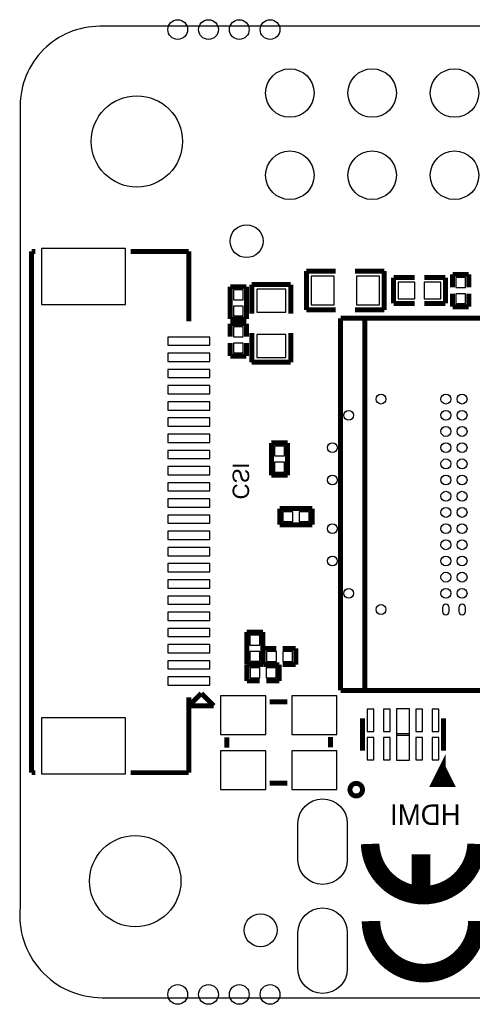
# Model space of a CAD drawing. Extents: x 0 to 65, y -0.2 to 30.2.
# Tile 1 of 237: x 0 to 13.9, y -0.2 to 30.2. Entities that reach past the tile are written whole.
import ezdxf

# ---------------------------------------------------------------- set-up
doc = ezdxf.new("R2010")
doc.units = 0
for name, color, linetype in [('BOARD_GEOMETRY_OUTLINE', 3, 'CONTINUOUS'), ('BOARD_GEOMETRY_SILKSCREEN_', 1, 'CONTINUOUS'), ('PACKAGE_GEOMETRY_SILKSCREE', 4, 'CONTINUOUS'), ('PIN_B', 5, 'CONTINUOUS')]:
    doc.layers.add(name, color=color, linetype=linetype)

msp = doc.modelspace()

# ---------------------------------------------------------------- linework, layer by layer
at = {"layer": 'BOARD_GEOMETRY_OUTLINE'}
msp.add_lwpolyline([(0, 2.802382, 0.444679), (2.5273, 0), (62.536324, 0, 0.414124), (65.001648, 2.465324), (65.001648, 27.525726, 0.414223), (62.5221, 30.005528), (2.45745, 30.005528, 0.414246), (0, 27.547824)], format="xyb", close=True, dxfattribs=at)
at = {"layer": 'BOARD_GEOMETRY_SILKSCREEN_'}
for points, const_width in [([(0.350012, 6.950202), (0.350012, 23.050246)], 0.1524), ([(0.350012, 23.050246), (0.463804, 23.050246)], 0.1524), ([(5.199888, 23.050246), (3.407664, 23.050246)], 0.1524), ([(5.199888, 23.050246), (5.199888, 20.89023)], 0.1524), ([(9.882886, 20.990052), (22.883114, 20.990052)], 0.1524), ([(9.882886, 9.489948), (9.882886, 20.990052)], 0.1524), ([(10.632948, 9.489948), (10.632948, 20.990052)], 0.1524), ([(5.588, 9.398), (5.207, 9.017)], 0.1524), ([(5.969, 9.017), (5.588, 9.398)], 0.1524), ([(21.883116, 9.489948), (9.882886, 9.489948)], 0.1524), ([(5.199888, 9.280144), (5.199888, 6.950202)], 0.1524), ([(5.207, 9.017), (5.969, 9.017)], 0.1524), ([(0.350012, 6.950202), (0.463804, 6.950202)], 0.1524), ([(5.199888, 6.950202), (3.407664, 6.950202)], 0.1524), ([(12.366498, 3.152394), (12.366498, 4.42468)], 0.5715)]:
    msp.add_lwpolyline(points, dxfattribs=dict(at, const_width=const_width))
at = {"layer": 'BOARD_GEOMETRY_SILKSCREEN_', "const_width": 0.5715}
for points in [[(10.794746, 4.7498, 0.963737), (14.080998, 4.7498)], [(10.8204, 2.364994, 0.978665), (14.106144, 2.365248)]]:
    msp.add_lwpolyline(points, format="xyb", dxfattribs=at)
at = {"layer": 'PACKAGE_GEOMETRY_SILKSCREE'}
for points, const_width in [([(0.350012, 6.950202), (0.350012, 23.050246)], 0.1524), ([(0.350012, 23.050246), (0.463804, 23.050246)], 0.1524), ([(5.199888, 23.050246), (3.407664, 23.050246)], 0.1524), ([(5.199888, 23.050246), (5.199888, 20.89023)], 0.1524), ([(8.833104, 22.443948), (9.733026, 22.443948)], 0.1524), ([(8.833104, 21.244052), (8.833104, 22.443948)], 0.1524), ([(10.332974, 22.443948), (11.232896, 22.443948)], 0.1524), ([(11.232896, 22.443948), (11.232896, 21.244052)], 0.1524), ([(11.5189, 22.24405), (12.168886, 22.24405)], 0.1524), ([(11.5189, 21.44395), (11.5189, 22.24405)], 0.1524), ([(12.469114, 22.24405), (13.1191, 22.24405)], 0.1524), ([(13.1191, 22.24405), (13.1191, 21.44395)], 0.1524), ([(13.838682, 22.343872), (13.33881, 22.343872)], 0.1524), ([(13.33881, 22.343872), (13.33881, 21.944076)], 0.1524), ([(13.838682, 21.944076), (13.838682, 22.343872)], 0.1524), ([(6.980936, 21.962872), (6.481064, 21.962872)], 0.1524), ([(6.481064, 21.962872), (6.481064, 20.963128)], 0.1524), ([(6.980936, 20.963128), (6.980936, 21.962872)], 0.1524), ([(7.147052, 22.027896), (8.346948, 22.027896)], 0.1524), ([(7.147052, 21.127974), (7.147052, 22.027896)], 0.1524), ([(8.346948, 22.027896), (8.346948, 21.127974)], 0.1524), ([(13.33881, 21.344128), (13.33881, 21.743924)], 0.1524), ([(13.838682, 21.743924), (13.838682, 21.344128)], 0.1524), ([(9.733026, 21.244052), (8.833104, 21.244052)], 0.1524), ([(11.232896, 21.244052), (10.332974, 21.244052)], 0.1524), ([(12.168886, 21.44395), (11.5189, 21.44395)], 0.1524), ([(13.1191, 21.44395), (12.469114, 21.44395)], 0.1524), ([(13.838682, 21.344128), (13.33881, 21.344128)], 0.1524), ([(6.481064, 20.963128), (6.980936, 20.963128)], 0.1524), ([(9.882886, 20.990052), (22.883114, 20.990052)], 0.1524), ([(9.882886, 9.489948), (9.882886, 20.990052)], 0.1524), ([(10.632948, 9.489948), (10.632948, 20.990052)], 0.1524), ([(6.481064, 20.819872), (6.980936, 20.819872)], 0.1524), ([(6.481064, 20.420076), (6.481064, 20.819872)], 0.1524), ([(6.980936, 20.819872), (6.980936, 20.420076)], 0.1524), ([(7.147052, 19.628104), (7.147052, 20.528026)], 0.1524), ([(8.346948, 20.528026), (8.346948, 19.628104)], 0.1524), ([(6.481064, 20.219924), (6.481064, 19.820128)], 0.1524), ([(6.980936, 19.820128), (6.980936, 20.219924)], 0.1524), ([(6.481064, 19.820128), (6.980936, 19.820128)], 0.1524), ([(8.346948, 19.628104), (7.147052, 19.628104)], 0.1524), ([(8.250936, 17.136872), (7.751064, 17.136872)], 0.1524), ([(7.751064, 17.136872), (7.751064, 16.137128)], 0.1524), ([(8.250936, 16.137128), (8.250936, 17.136872)], 0.1524), ([(7.751064, 16.137128), (8.250936, 16.137128)], 0.1524), ([(8.009128, 15.108936), (8.009128, 14.609064)], 0.1524), ([(9.008872, 15.108936), (8.009128, 15.108936)], 0.1524), ([(9.008872, 14.609064), (9.008872, 15.108936)], 0.1524), ([(8.009128, 14.609064), (9.008872, 14.609064)], 0.1524), ([(6.989064, 11.294872), (6.989064, 10.295128)], 0.1524), ([(7.488936, 11.294872), (6.989064, 11.294872)], 0.1524), ([(7.488936, 10.295128), (7.488936, 11.294872)], 0.1524), ([(7.501128, 10.790936), (7.501128, 10.291064)], 0.1524), ([(7.900924, 10.790936), (7.501128, 10.790936)], 0.1524), ([(8.101076, 10.790936), (8.500872, 10.790936)], 0.1524), ([(8.500872, 10.790936), (8.500872, 10.291064)], 0.1524), ([(6.989064, 10.295128), (7.488936, 10.295128)], 0.1524), ([(6.993128, 10.282936), (7.392924, 10.282936)], 0.1524), ([(6.993128, 9.783064), (6.993128, 10.282936)], 0.1524), ([(7.501128, 10.291064), (7.900924, 10.291064)], 0.1524), ([(7.992872, 10.282936), (7.593076, 10.282936)], 0.1524), ([(7.992872, 9.783064), (7.992872, 10.282936)], 0.1524), ([(8.500872, 10.291064), (8.101076, 10.291064)], 0.1524), ([(7.392924, 9.783064), (6.993128, 9.783064)], 0.1524), ([(7.593076, 9.783064), (7.992872, 9.783064)], 0.1524), ([(5.588, 9.398), (5.207, 9.017)], 0.1524), ([(5.969, 9.017), (5.588, 9.398)], 0.1524), ([(21.883116, 9.489948), (9.882886, 9.489948)], 0.1524), ([(5.199888, 9.280144), (5.199888, 6.950202)], 0.1524), ([(8.241538, 9.137142), (7.696454, 9.137142)], 0.1524), ([(5.207, 9.017), (5.969, 9.017)], 0.1524), ([(10.561066, 7.628128), (10.561066, 8.628126)], 0.1524), ([(13.060934, 7.628128), (13.060934, 8.628126)], 0.1524), ([(6.375654, 8.045196), (6.375654, 7.727442)], 0.1524), ([(9.575546, 8.056372), (9.575546, 7.731506)], 0.1524), ([(13.0302, 7.107174), (13.280136, 6.607302), (12.780264, 6.607302), (13.0302, 7.107174), (13.0302, 6.707124)], 0.199898), ([(0.350012, 6.950202), (0.463804, 6.950202)], 0.1524), ([(5.199888, 6.950202), (3.407664, 6.950202)], 0.1524), ([(8.241538, 6.624066), (7.696454, 6.624066)], 0.1524)]:
    msp.add_lwpolyline(points, dxfattribs=dict(at, const_width=const_width))
at = {"layer": 'PACKAGE_GEOMETRY_SILKSCREE', "const_width": 0.1524}
msp.add_lwpolyline([(10.562844, 6.425438, 0.999805), (10.173716, 6.425438, 1.000195), (10.562844, 6.425438)], format="xyb", dxfattribs=at)
at = {"layer": 'PIN_B'}
for points in [[(0.654558, 21.416518), (3.245358, 21.416518), (3.245358, 23.143718), (0.654558, 23.143718)], [(8.977376, 22.2885), (8.977376, 21.3995), (9.688576, 21.3995), (9.688576, 22.2885)], [(10.377424, 22.2885), (10.377424, 21.3995), (11.088624, 21.3995), (11.088624, 22.2885)], [(13.4366, 21.941536), (13.7414, 21.941536), (13.7414, 22.246336), (13.4366, 22.246336)], [(12.17295, 21.59), (12.17295, 22.098), (11.66495, 22.098), (11.66495, 21.59)], [(12.97305, 21.59), (12.97305, 22.098), (12.46505, 22.098), (12.46505, 21.59)], [(6.8834, 21.865336), (6.5786, 21.865336), (6.5786, 21.560536), (6.8834, 21.560536)], [(8.1915, 21.883624), (7.3025, 21.883624), (7.3025, 21.172424), (8.1915, 21.172424)], [(13.4366, 21.441664), (13.7414, 21.441664), (13.7414, 21.746464), (13.4366, 21.746464)], [(6.8834, 21.365464), (6.5786, 21.365464), (6.5786, 21.060664), (6.8834, 21.060664)], [(6.8834, 20.722336), (6.5786, 20.722336), (6.5786, 20.417536), (6.8834, 20.417536)], [(4.552188, 20.153376), (5.847588, 20.153376), (5.847588, 20.407376), (4.552188, 20.407376)], [(8.1915, 20.483576), (7.3025, 20.483576), (7.3025, 19.772376), (8.1915, 19.772376)], [(6.8834, 20.222464), (6.5786, 20.222464), (6.5786, 19.917664), (6.8834, 19.917664)], [(4.552188, 19.65325), (5.847588, 19.65325), (5.847588, 19.90725), (4.552188, 19.90725)], [(4.552188, 19.153124), (5.847588, 19.153124), (5.847588, 19.407124), (4.552188, 19.407124)], [(4.552188, 18.653252), (5.847588, 18.653252), (5.847588, 18.907252), (4.552188, 18.907252)], [(4.552188, 18.15338), (5.847588, 18.15338), (5.847588, 18.40738), (4.552188, 18.40738)], [(4.552188, 17.653254), (5.847588, 17.653254), (5.847588, 17.907254), (4.552188, 17.907254)], [(4.552188, 17.153128), (5.847588, 17.153128), (5.847588, 17.407128), (4.552188, 17.407128)], [(8.1534, 17.039336), (7.8486, 17.039336), (7.8486, 16.734536), (8.1534, 16.734536)], [(4.552188, 16.653256), (5.847588, 16.653256), (5.847588, 16.907256), (4.552188, 16.907256)], [(8.1534, 16.539464), (7.8486, 16.539464), (7.8486, 16.234664), (8.1534, 16.234664)], [(4.552188, 16.15313), (5.847588, 16.15313), (5.847588, 16.40713), (4.552188, 16.40713)], [(4.552188, 15.653004), (5.847588, 15.653004), (5.847588, 15.907004), (4.552188, 15.907004)], [(4.552188, 15.153132), (5.847588, 15.153132), (5.847588, 15.407132), (4.552188, 15.407132)], [(4.552188, 14.65326), (5.847588, 14.65326), (5.847588, 14.90726), (4.552188, 14.90726)], [(8.106664, 15.0114), (8.106664, 14.7066), (8.411464, 14.7066), (8.411464, 15.0114)], [(8.606536, 15.0114), (8.606536, 14.7066), (8.911336, 14.7066), (8.911336, 15.0114)], [(4.552188, 14.153134), (5.847588, 14.153134), (5.847588, 14.407134), (4.552188, 14.407134)], [(4.552188, 13.653008), (5.847588, 13.653008), (5.847588, 13.907008), (4.552188, 13.907008)], [(4.552188, 13.153136), (5.847588, 13.153136), (5.847588, 13.407136), (4.552188, 13.407136)], [(4.552188, 12.653264), (5.847588, 12.653264), (5.847588, 12.907264), (4.552188, 12.907264)], [(4.552188, 12.153138), (5.847588, 12.153138), (5.847588, 12.407138), (4.552188, 12.407138)], [(4.552188, 11.653012), (5.847588, 11.653012), (5.847588, 11.907012), (4.552188, 11.907012)], [(4.552188, 11.15314), (5.847588, 11.15314), (5.847588, 11.40714), (4.552188, 11.40714)], [(7.0866, 10.892536), (7.3914, 10.892536), (7.3914, 11.197336), (7.0866, 11.197336)], [(4.552188, 10.653268), (5.847588, 10.653268), (5.847588, 10.907268), (4.552188, 10.907268)], [(7.0866, 10.392664), (7.3914, 10.392664), (7.3914, 10.697464), (7.0866, 10.697464)], [(7.903464, 10.3886), (7.903464, 10.6934), (7.598664, 10.6934), (7.598664, 10.3886)], [(8.403336, 10.3886), (8.403336, 10.6934), (8.098536, 10.6934), (8.098536, 10.3886)], [(4.552188, 10.153142), (5.847588, 10.153142), (5.847588, 10.407142), (4.552188, 10.407142)], [(7.090664, 10.1854), (7.090664, 9.8806), (7.395464, 9.8806), (7.395464, 10.1854)], [(7.590536, 10.1854), (7.590536, 9.8806), (7.895336, 9.8806), (7.895336, 10.1854)], [(4.552188, 9.653016), (5.847588, 9.653016), (5.847588, 9.907016), (4.552188, 9.907016)], [(7.574026, 8.126984), (7.574026, 9.320784), (6.177026, 9.320784), (6.177026, 8.126984)], [(9.774174, 8.126984), (9.774174, 9.320784), (8.377174, 9.320784), (8.377174, 8.126984)], [(10.912602, 8.222488), (10.912602, 8.908288), (10.709402, 8.908288), (10.709402, 8.222488)], [(11.412728, 8.222488), (11.412728, 8.908288), (11.209528, 8.908288), (11.209528, 8.222488)], [(12.0142, 8.109204), (12.0142, 8.922004), (11.6078, 8.922004), (11.6078, 8.109204)], [(12.412472, 8.222488), (12.412472, 8.908288), (12.209272, 8.908288), (12.209272, 8.222488)], [(12.912598, 8.222488), (12.912598, 8.908288), (12.709398, 8.908288), (12.709398, 8.222488)], [(0.654558, 6.91642), (3.245358, 6.91642), (3.245358, 8.64362), (0.654558, 8.64362)], [(10.912602, 7.347712), (10.912602, 8.033512), (10.709402, 8.033512), (10.709402, 7.347712)], [(11.412728, 7.347712), (11.412728, 8.033512), (11.209528, 8.033512), (11.209528, 7.347712)], [(12.0142, 7.333996), (12.0142, 8.146796), (11.6078, 8.146796), (11.6078, 7.333996)], [(12.412472, 7.347712), (12.412472, 8.033512), (12.209272, 8.033512), (12.209272, 7.347712)], [(12.912598, 7.347712), (12.912598, 8.033512), (12.709398, 8.033512), (12.709398, 7.347712)], [(7.574026, 6.427216), (7.574026, 7.621016), (6.177026, 7.621016), (6.177026, 6.427216)], [(9.774174, 6.427216), (9.774174, 7.621016), (8.377174, 7.621016), (8.377174, 6.427216)]]:
    msp.add_lwpolyline(points, close=True, dxfattribs=at)
for points in [[(13.03147, 12.05357), (13.03147, 11.92657, 1), (13.23467, 11.92657), (13.23467, 12.05357, 1)], [(13.531596, 12.05357), (13.531596, 11.92657, 1), (13.734796, 11.92657), (13.734796, 12.05357, 1)], [(10.091928, 5.378704), (10.091928, 4.261104, -1), (8.567928, 4.261104), (8.567928, 5.378704, -1)], [(10.091928, 2.008886), (10.091928, 0.891286, -1), (8.567928, 0.891286), (8.567928, 2.008886, -1)]]:
    msp.add_lwpolyline(points, format="xyb", close=True, dxfattribs=at)
for centre, radius in [((4.86029, 29.905452), 0.3048), ((5.81025, 29.905452), 0.3048), ((6.76021, 29.905452), 0.3048), ((7.71017, 29.905452), 0.3048), ((8.320024, 27.94508), 0.7493), ((10.860024, 27.94508), 0.7493), ((13.400024, 27.94508), 0.7493), ((3.599942, 26.450036), 1.4097), ((8.320024, 25.40508), 0.7493), ((10.860024, 25.40508), 0.7493), ((13.400024, 25.40508), 0.7493), ((6.985, 23.368), 0.508), ((11.133074, 18.48993), 0.1524), ((13.13307, 18.48993), 0.1524), ((13.632942, 18.48993), 0.1524), ((10.133076, 17.990058), 0.1524), ((13.13307, 17.990058), 0.1524), ((13.632942, 17.990058), 0.1524), ((13.13307, 17.489932), 0.1524), ((13.632942, 17.489932), 0.1524), ((9.63295, 16.99006), 0.1524), ((13.13307, 16.99006), 0.1524), ((13.632942, 16.99006), 0.1524), ((13.13307, 16.489934), 0.1524), ((13.632942, 16.489934), 0.1524), ((9.63295, 15.990062), 0.1524), ((13.13307, 15.990062), 0.1524), ((13.632942, 15.990062), 0.1524), ((13.13307, 15.489936), 0.1524), ((13.632942, 15.489936), 0.1524), ((13.13307, 14.990064), 0.1524), ((13.632942, 14.990064), 0.1524), ((9.63295, 14.489938), 0.1524), ((13.13307, 14.489938), 0.1524), ((13.632942, 14.489938), 0.1524), ((13.13307, 13.990066), 0.1524), ((13.632942, 13.990066), 0.1524), ((9.63295, 13.48994), 0.1524), ((13.13307, 13.48994), 0.1524), ((13.632942, 13.48994), 0.1524), ((13.13307, 12.990068), 0.1524), ((13.632942, 12.990068), 0.1524), ((10.133076, 12.489942), 0.1524), ((13.13307, 12.489942), 0.1524), ((13.632942, 12.489942), 0.1524), ((11.133074, 11.99007), 0.1524), ((3.549904, 3.599942), 1.4097), ((7.4168, 2.0828), 0.508), ((4.86029, 0.100076), 0.3048), ((5.81025, 0.100076), 0.3048), ((6.76021, 0.100076), 0.3048), ((7.71017, 0.100076), 0.3048)]:
    msp.add_circle(centre, radius, dxfattribs=at)

# ---------------------------------------------------------------- texts
at = {"layer": 'BOARD_GEOMETRY_SILKSCREEN_', "text_generation_flag": 2, "width": 1.005}
msp.add_text('CSI', height=0.508, rotation=270, dxfattribs=at).set_placement((6.5532, 15.3924))
at = {"layer": 'BOARD_GEOMETRY_SILKSCREEN_', "text_generation_flag": 2, "width": 1.004}
msp.add_text('HDMI', height=0.635, dxfattribs=at).set_placement((13.589, 5.334))

doc.saveas('drawing.dxf')
